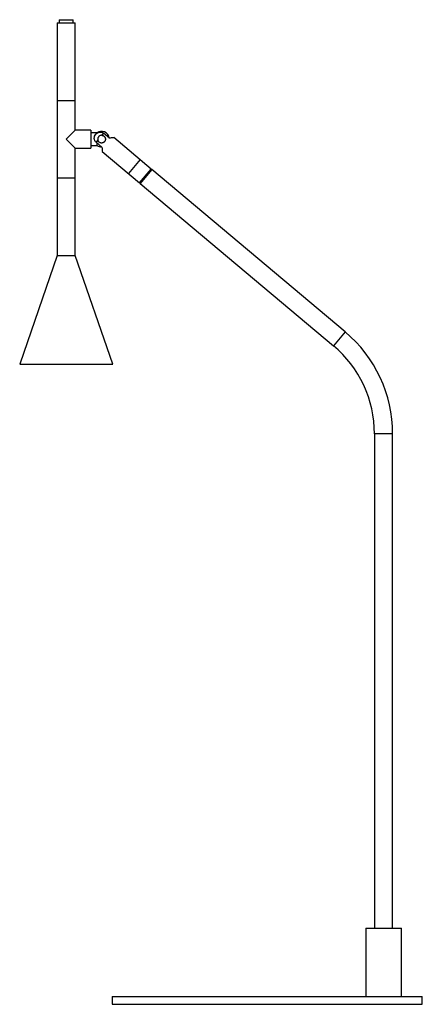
# Paper-space layout '_Normal a' of a CAD drawing. Header units: millimetres. Extents: x -160 to 100, y 0 to 635.
import ezdxf

# ---------------------------------------------------------------- set-up
doc = ezdxf.new("R2010")
doc.units = ezdxf.units.MM

psp = doc.layouts.new('_Normal a')

# ---------------------------------------------------------------- linework, layer by layer
at = {"color": 7, "linetype": 'Continuous', "lineweight": 25}
for p, q in [((-134.26, 634.64), (-134.26, 632.64)), ((-134.26, 634.64), (-125.26, 634.64)), ((-125.26, 632.64), (-125.26, 634.64)), ((-135.61, 632.64), (-135.61, 482.64)), ((-135.61, 632.64), (-123.91, 632.64)), ((-123.91, 563.49), (-123.91, 632.64)), ((-135.61, 582.64), (-123.91, 582.64)), ((-123.91, 563.49), (-129.76, 557.64)), ((-113.91, 563.49), (-123.91, 563.49)), ((-113.91, 563.49), (-113.91, 551.79)), ((-109.91, 561.64), (-113.91, 561.64)), ((-105.68, 561.49), (-106.82, 560.14)), ((-101.85, 558.28), (-105.68, 561.49)), ((-74.83, 538.36), (-98.97, 558.61)), ((-129.76, 557.64), (-123.91, 551.79)), ((-113.91, 553.64), (-109.91, 553.64)), ((-109.35, 557.11), (-110.49, 555.76)), ((-110.49, 555.76), (-106.66, 552.55)), ((-109.91, 555.28), (-109.91, 553.64)), ((-123.91, 482.64), (-123.91, 551.79)), ((-123.91, 551.79), (-113.91, 551.79)), ((-106.49, 549.65), (-82.35, 529.4)), ((-82.11, 544.47), (-89.63, 535.5)), ((-82.35, 529.4), (-74.83, 538.36)), ((-74.45, 538.04), (-81.97, 529.08)), ((-74.77, 537.66), (-74.83, 538.36)), ((50.18, 433.46), (-74.45, 538.04)), ((-135.61, 532.64), (-123.91, 532.64)), ((-82.35, 529.4), (-81.65, 529.46)), ((-81.97, 529.08), (42.66, 424.5)), ((-135.61, 482.64), (-159.76, 412.64)), ((-135.61, 482.64), (-123.91, 482.64)), ((-99.76, 412.64), (-123.91, 482.64)), ((-159.76, 412.64), (-99.76, 412.64)), ((69.15, 367.7), (69.15, 49)), ((80.85, 49), (80.85, 367.7)), ((63.5, 49), (63.5, 5)), ((63.5, 49), (86.5, 49)), ((86.5, 5), (86.5, 49)), ((-100, 5), (-100, 0)), ((-100, 5), (100, 5)), ((-100, 0), (100, 0)), ((100, 0), (100, 5))]:
    psp.add_line(p, q, dxfattribs=at)
at = {"color": 8, "linetype": 'Continuous', "lineweight": 25}
for p, q in [((50.18, 433.46), (42.66, 424.5)), ((80.85, 367.7), (69.15, 367.7))]:
    psp.add_line(p, q, dxfattribs=at)
at = {"color": 7, "linetype": 'Continuous', "lineweight": 25}
for centre, radius, start, end in [((-106.91, 557.64), 5, 8.38258, 126.8699), ((-106.91, 557.64), 5, 233.1301, 271.61742), ((-5, 367.7), 85.85, 0, 50), ((-5, 367.7), 74.15, 0, 50)]:
    psp.add_arc(centre, radius, start, end, dxfattribs=at)
for points, knots in [([(-110.49, 555.76), (-110.67, 555.91), (-110.83, 556.09), (-111.12, 556.46), (-111.24, 556.66), (-111.44, 557.09), (-111.51, 557.31), (-111.62, 557.77), (-111.64, 558.01), (-111.65, 558.47), (-111.63, 558.71), (-111.55, 559.17), (-111.49, 559.4), (-111.24, 560.06), (-111, 560.47), (-110.39, 561.19), (-110.03, 561.5), (-109.42, 561.85), (-109.21, 561.95), (-108.77, 562.11), (-108.55, 562.17), (-108.08, 562.24), (-107.85, 562.25), (-107.38, 562.23), (-107.15, 562.19), (-106.69, 562.07), (-106.48, 561.99), (-106.06, 561.77), (-105.86, 561.64), (-105.68, 561.49)], [0, 0, 0, 0, 0.0625, 0.0625, 0.125, 0.125, 0.1875, 0.1875, 0.25, 0.25, 0.3125, 0.3125, 0.375, 0.375, 0.5, 0.5, 0.625, 0.625, 0.6875, 0.6875, 0.75, 0.75, 0.8125, 0.8125, 0.875, 0.875, 0.9375, 0.9375, 1, 1, 1, 1]), ([(-106.82, 560.14), (-107, 560.14), (-107.19, 560.13), (-107.56, 560.06), (-107.74, 560), (-108.09, 559.85), (-108.25, 559.76), (-108.56, 559.53), (-108.7, 559.39), (-108.94, 559.1), (-109.05, 558.94), (-109.22, 558.6), (-109.29, 558.42), (-109.38, 558.05), (-109.41, 557.87), (-109.41, 557.49), (-109.39, 557.3), (-109.35, 557.11)], [0, 0, 0, 0, 0.125, 0.125, 0.25, 0.25, 0.375, 0.375, 0.5, 0.5, 0.625, 0.625, 0.75, 0.75, 0.875, 0.875, 1, 1, 1, 1]), ([(-106.82, 560.14), (-106.58, 560.13), (-106.36, 560.09), (-106.03, 559.98), (-105.92, 559.94), (-105.71, 559.84), (-105.61, 559.78), (-105.41, 559.65), (-105.32, 559.57), (-105.14, 559.41), (-105.06, 559.33), (-104.84, 559.06), (-104.71, 558.86), (-104.53, 558.44), (-104.46, 558.21), (-104.42, 557.87), (-104.41, 557.76), (-104.41, 557.53), (-104.42, 557.41), (-104.46, 557.07), (-104.53, 556.85), (-104.72, 556.41), (-104.84, 556.22), (-105.07, 555.95), (-105.15, 555.86), (-105.32, 555.7), (-105.42, 555.63), (-105.61, 555.5), (-105.71, 555.44), (-105.92, 555.34), (-106.03, 555.3), (-106.36, 555.19), (-106.59, 555.15), (-107.04, 555.13), (-107.28, 555.16), (-107.73, 555.27), (-107.94, 555.35), (-108.35, 555.59), (-108.54, 555.73), (-109.03, 556.24), (-109.26, 556.66), (-109.35, 557.11)], [0, 0, 0, 0, 0.0625, 0.0625, 0.09375, 0.09375, 0.125, 0.125, 0.15625, 0.15625, 0.1875, 0.1875, 0.25, 0.25, 0.3125, 0.3125, 0.34375, 0.34375, 0.375, 0.375, 0.4375, 0.4375, 0.5, 0.5, 0.53125, 0.53125, 0.5625, 0.5625, 0.59375, 0.59375, 0.625, 0.625, 0.6875, 0.6875, 0.75, 0.75, 0.8125, 0.8125, 0.875, 0.875, 1, 1, 1, 1]), ([(-98.97, 558.61), (-98.97, 558.61), (-98.87, 558.62), (-99.2, 558.58), (-99.98, 558.5), (-101, 558.38), (-101.73, 558.29), (-101.85, 558.28)], [0, 0, 0, 0, 0.010934, 0.273624, 0.534385, 0.920823, 1, 1, 1, 1]), ([(-106.66, 552.55), (-106.63, 551.95), (-106.57, 550.89), (-106.5, 549.84), (-106.49, 549.72), (-106.48, 549.66)], [0, 0, 0, 0, 0.398728, 0.7038, 1, 1, 1, 1])]:
    psp.add_open_spline(points, degree=3, knots=knots, dxfattribs=at)

doc.saveas('drawing.dxf')
